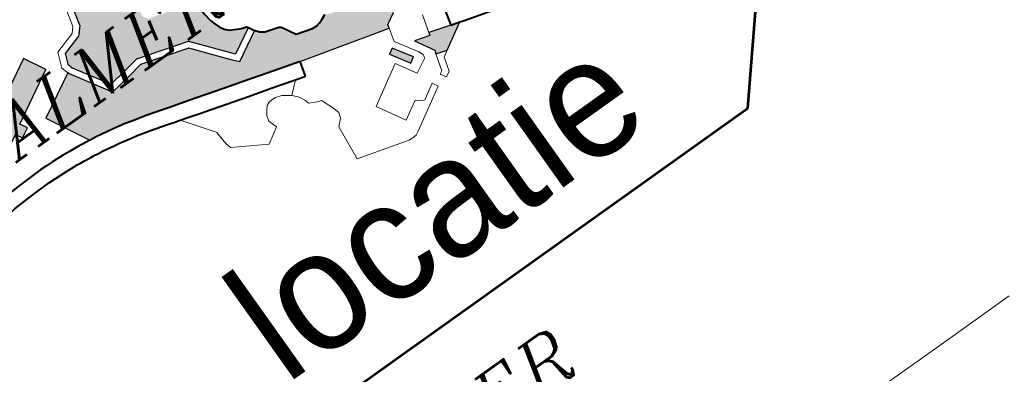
# Model space of a CAD drawing. Header units: metres. Extents: x 148316 to 148653, y 486436 to 486744.
# Tile 65 of 110: x 148550 to 148558, y 486709 to 486712. Entities that reach past the tile are written whole.
import ezdxf
from ezdxf.enums import TextEntityAlignment as Align

# ---------------------------------------------------------------- set-up
doc = ezdxf.new("R2010")
doc.units = ezdxf.units.M
doc.header["$MEASUREMENT"] = 0
for name, color, linetype, lineweight in [('WVB-pen-brm-dik 018', 6, 'Continuous', 13), ('WVB-pen-dik 035', 1, 'Continuous', 40), ('WVB-raster-20%', 254, 'Continuous', 30), ('WVB-raster-60%', 253, 'Continuous', 30), ('WVB-tekst-dik 035', 1, 'Continuous', 40), ('WVB-tekst-dik 050', 1, 'Continuous', 53)]:
    doc.layers.add(name, color=color, linetype=linetype, lineweight=lineweight)
doc.styles.add('1 200   cursief   0.18', font='ITALICS.shx', dxfattribs={"height": 0.36})
doc.styles.add('Style-WORKING', font='WORKING.shx')

# ---------------------------------------------------------------- blocks, each defined once
blk = doc.blocks.new('INZET')
at = {"layer": 'WVB-raster-20%', "extrusion": (0, 0, -1)}
for points in [[(0.099983, -0.109486), (0.098837, -0.108854), (0.098884, -0.108773), (0.099111, -0.108702), (0.099596, -0.108459), (0.099758, -0.108288), (0.099879, -0.108067), (0.099987, -0.107799), (0.10004, -0.107614), (0.100083, -0.107221), (0.100148, -0.106493), (0.100287, -0.1065), (0.102246, -0.105937), (0.102332, -0.105851), (0.102405, -0.105704), (0.102405, -0.105555), (0.102272, -0.10504), (0.101782, -0.103357), (0.101681, -0.103196), (0.101545, -0.103005), (0.101434, -0.102882), (0.10226, -0.102032), (0.10257, -0.102041), (0.104395, -0.102431), (0.104461, -0.102474), (0.104943, -0.104407), (0.105264, -0.104745), (0.1062, -0.105041), (0.106379, -0.105501), (0.106308, -0.105738), (0.105317, -0.107353), (0.104501, -0.107225), (0.103719, -0.107088), (0.101377, -0.107796), (0.10007, -0.109387)], [(0.093717, -0.112529), (0.093672, -0.112365), (0.093141, -0.112071), (0.092603, -0.112241), (0.092491, -0.112427), (0.092287, -0.111757), (0.091932, -0.111865), (0.091629, -0.112396), (0.091395, -0.111956), (0.091244, -0.111804), (0.091751, -0.110873), (0.092224, -0.111135), (0.092422, -0.111198), (0.092597, -0.111208), (0.092821, -0.111199), (0.092985, -0.11117), (0.095538, -0.110451), (0.09571, -0.110368), (0.095969, -0.110484), (0.096119, -0.110536), (0.096287, -0.110569), (0.096518, -0.110554), (0.097269, -0.11034), (0.097597, -0.109732), (0.09763, -0.109694), (0.097679, -0.10965), (0.097711, -0.109633), (0.098345, -0.10944), (0.098541, -0.109306), (0.098672, -0.109136), (0.098685, -0.109113), (0.100051, -0.109866), (0.100299, -0.10958), (0.101551, -0.108056), (0.103738, -0.107396), (0.104452, -0.107521), (0.105468, -0.10768), (0.106584, -0.105862), (0.106601, -0.105806), (0.10859, -0.106894), (0.107554, -0.108838), (0.107507, -0.108845), (0.107232, -0.108885), (0.10668, -0.108983), (0.106407, -0.109035), (0.105823, -0.109156), (0.105523, -0.109228), (0.104852, -0.109409), (0.10411, -0.109616), (0.10379, -0.109715), (0.103234, -0.109874), (0.102647, -0.110045), (0.102074, -0.110212), (0.101075, -0.110505), (0.100429, -0.110691), (0.099335, -0.111004), (0.098507, -0.111245), (0.097828, -0.111431)]]:
    blk.add_hatch(color=256, dxfattribs=at).paths.add_polyline_path(points)
at = {"layer": 'WVB-raster-20%'}
for points in [[(-0.114143, -0.108313), (-0.114302, -0.107476), (-0.114152, -0.107139), (-0.113965, -0.106943), (-0.113232, -0.106379), (-0.112891, -0.106497), (-0.112357, -0.106792), (-0.110586, -0.105826), (-0.11093, -0.10519), (-0.110485, -0.104949), (-0.110224, -0.105433), (-0.107849, -0.104134), (-0.107319, -0.105126), (-0.109682, -0.106438), (-0.109503, -0.106768), (-0.109947, -0.107009), (-0.110111, -0.106706), (-0.111974, -0.107708), (-0.111903, -0.107913), (-0.112545, -0.108081), (-0.112986, -0.108177), (-0.113674, -0.108272)], [(-0.09383, -0.114369), (-0.094375, -0.113489), (-0.094116, -0.113337), (-0.093572, -0.114216)], [(-0.092159, -0.114844), (-0.092669, -0.114689), (-0.092619, -0.114522), (-0.093117, -0.113657), (-0.092423, -0.11386), (-0.092381, -0.113721), (-0.09138, -0.11402), (-0.09097, -0.11414)]]:
    blk.add_hatch(color=256, dxfattribs=at).paths.add_polyline_path(points)
at = {"layer": 'WVB-pen-brm-dik 018'}
for p, q in [((-0.104723, -0.102288), (-0.105215, -0.104258)), ((-0.105215, -0.104258), (-0.104723, -0.102288)), ((-0.104943, -0.104407), (-0.104461, -0.102474)), ((-0.107849, -0.104134), (-0.110224, -0.105433)), ((-0.107319, -0.105126), (-0.107849, -0.104134)), ((-0.105428, -0.104483), (-0.106428, -0.104798)), ((-0.106428, -0.104798), (-0.105428, -0.104483)), ((-0.105215, -0.104258), (-0.105428, -0.104483)), ((-0.105428, -0.104483), (-0.105215, -0.104258)), ((-0.105264, -0.104745), (-0.104943, -0.104407)), ((-0.106428, -0.104798), (-0.106696, -0.105488)), ((-0.106696, -0.105488), (-0.106428, -0.104798)), ((-0.1062, -0.105041), (-0.105264, -0.104745)), ((-0.109682, -0.106438), (-0.107319, -0.105126)), ((-0.106379, -0.105501), (-0.1062, -0.105041)), ((-0.10859, -0.106894), (-0.106601, -0.105806)), ((-0.106696, -0.105488), (-0.106601, -0.105806)), ((-0.106601, -0.105806), (-0.106696, -0.105488)), ((-0.106601, -0.105806), (-0.106584, -0.105862)), ((-0.106584, -0.105862), (-0.105468, -0.10768)), ((-0.106308, -0.105738), (-0.106379, -0.105501)), ((-0.105317, -0.107353), (-0.106308, -0.105738)), ((-0.110111, -0.106706), (-0.109947, -0.107009)), ((-0.109947, -0.107009), (-0.109503, -0.106768)), ((-0.109503, -0.106768), (-0.109682, -0.106438)), ((-0.107554, -0.108838), (-0.10859, -0.106894)), ((-0.104501, -0.107225), (-0.105317, -0.107353)), ((-0.103719, -0.107088), (-0.104501, -0.107225)), ((-0.101377, -0.107796), (-0.103719, -0.107088)), ((-0.105468, -0.10768), (-0.104452, -0.107521)), ((-0.104452, -0.107521), (-0.103738, -0.107396)), ((-0.103738, -0.107396), (-0.101551, -0.108056)), ((-0.101551, -0.108056), (-0.100299, -0.10958)), ((-0.10007, -0.109387), (-0.101377, -0.107796)), ((-0.111391, -0.10866), (-0.110838, -0.108648)), ((-0.110838, -0.108648), (-0.110095, -0.108637)), ((-0.110095, -0.108637), (-0.109796, -0.108645)), ((-0.109796, -0.108645), (-0.109475, -0.10866)), ((-0.109475, -0.10866), (-0.109224, -0.108677)), ((-0.109224, -0.108677), (-0.108945, -0.108692)), ((-0.108945, -0.108692), (-0.108588, -0.108719)), ((-0.108588, -0.108719), (-0.10841, -0.108737)), ((-0.10841, -0.108737), (-0.108201, -0.108759)), ((-0.108201, -0.108759), (-0.107916, -0.108791)), ((-0.107916, -0.108791), (-0.107701, -0.108816)), ((-0.107701, -0.108816), (-0.107554, -0.108838)), ((-0.098837, -0.108854), (-0.099983, -0.109486)), ((-0.098685, -0.109113), (-0.098837, -0.108854)), ((-0.111365, -0.10936), (-0.112049, -0.109397)), ((-0.110825, -0.109348), (-0.111365, -0.10936)), ((-0.110114, -0.109337), (-0.110825, -0.109348)), ((-0.109822, -0.109345), (-0.110114, -0.109337)), ((-0.109515, -0.109359), (-0.109822, -0.109345)), ((-0.109267, -0.109376), (-0.109515, -0.109359)), ((-0.10899, -0.109391), (-0.109267, -0.109376)), ((-0.108648, -0.109417), (-0.10899, -0.109391)), ((-0.108482, -0.109433), (-0.108648, -0.109417)), ((-0.108278, -0.109455), (-0.108482, -0.109433)), ((-0.099983, -0.109486), (-0.10007, -0.109387)), ((-0.100051, -0.109866), (-0.098685, -0.109113)), ((-0.107995, -0.109486), (-0.108278, -0.109455)), ((-0.107793, -0.10951), (-0.107995, -0.109486)), ((-0.107609, -0.109537), (-0.107793, -0.10951)), ((-0.107344, -0.109576), (-0.107609, -0.109537)), ((-0.106806, -0.109672), (-0.107344, -0.109576)), ((-0.106542, -0.109721), (-0.106806, -0.109672)), ((-0.105975, -0.109839), (-0.106542, -0.109721)), ((-0.105696, -0.109906), (-0.105975, -0.109839)), ((-0.100299, -0.10958), (-0.100051, -0.109866)), ((-0.105038, -0.110084), (-0.105696, -0.109906)), ((-0.104308, -0.110288), (-0.105038, -0.110084)), ((-0.103983, -0.110388), (-0.104308, -0.110288)), ((-0.103738, -0.110458), (-0.103983, -0.110388)), ((-0.102721, -0.111825), (-0.103738, -0.110458)), ((-0.103738, -0.110458), (-0.102721, -0.111825)), ((-0.103428, -0.110547), (-0.103738, -0.110458)), ((-0.102842, -0.110717), (-0.103428, -0.110547)), ((-0.10227, -0.110883), (-0.102842, -0.110717)), ((-0.10127, -0.111177), (-0.10227, -0.110883)), ((-0.100622, -0.111364), (-0.10127, -0.111177)), ((-0.099529, -0.111676), (-0.100622, -0.111364)), ((-0.097828, -0.111431), (-0.098013, -0.112106)), ((-0.093717, -0.112529), (-0.097828, -0.111431)), ((-0.102715, -0.111865), (-0.102721, -0.111825)), ((-0.102721, -0.111825), (-0.102715, -0.111865)), ((-0.102675, -0.112491), (-0.102715, -0.111865)), ((-0.102715, -0.111865), (-0.102675, -0.112491)), ((-0.098698, -0.111919), (-0.099529, -0.111676)), ((-0.099015, -0.112463), (-0.098464, -0.111983)), ((-0.098464, -0.111983), (-0.099015, -0.112463)), ((-0.098464, -0.111983), (-0.098698, -0.111919)), ((-0.098013, -0.112106), (-0.098464, -0.111983)), ((-0.093141, -0.112071), (-0.093672, -0.112365)), ((-0.102627, -0.112643), (-0.102675, -0.112491)), ((-0.102675, -0.112491), (-0.102627, -0.112643)), ((-0.100305, -0.112338), (-0.100449, -0.112555)), ((-0.100449, -0.112555), (-0.100305, -0.112338)), ((-0.100169, -0.112186), (-0.100305, -0.112338)), ((-0.100305, -0.112338), (-0.100169, -0.112186)), ((-0.100016, -0.112114), (-0.100169, -0.112186)), ((-0.100169, -0.112186), (-0.100016, -0.112114)), ((-0.099848, -0.112098), (-0.100016, -0.112114)), ((-0.100016, -0.112114), (-0.099848, -0.112098)), ((-0.099664, -0.112106), (-0.099848, -0.112098)), ((-0.099848, -0.112098), (-0.099664, -0.112106)), ((-0.099375, -0.112194), (-0.099664, -0.112106)), ((-0.099664, -0.112106), (-0.099375, -0.112194)), ((-0.099249, -0.112282), (-0.099375, -0.112194)), ((-0.099375, -0.112194), (-0.099249, -0.112282)), ((-0.099015, -0.112463), (-0.099249, -0.112282)), ((-0.099249, -0.112282), (-0.099015, -0.112463)), ((-0.099, -0.112474), (-0.099015, -0.112463)), ((-0.099015, -0.112463), (-0.099, -0.112474)), ((-0.098792, -0.112715), (-0.099, -0.112474)), ((-0.099, -0.112474), (-0.098792, -0.112715)), ((-0.093717, -0.112529), (-0.093876, -0.113154)), ((-0.093876, -0.113154), (-0.093717, -0.112529)), ((-0.093672, -0.112365), (-0.093717, -0.112529)), ((-0.102587, -0.112764), (-0.102627, -0.112643)), ((-0.102627, -0.112643), (-0.102587, -0.112764)), ((-0.101107, -0.113645), (-0.102587, -0.112764)), ((-0.102587, -0.112764), (-0.101107, -0.113645)), ((-0.100449, -0.112555), (-0.100514, -0.112803)), ((-0.100514, -0.112803), (-0.100449, -0.112555)), ((-0.100514, -0.112803), (-0.100393, -0.11318)), ((-0.100393, -0.11318), (-0.100514, -0.112803)), ((-0.098639, -0.112995), (-0.098792, -0.112715)), ((-0.098792, -0.112715), (-0.098639, -0.112995)), ((-0.092381, -0.113721), (-0.092141, -0.11291)), ((-0.092141, -0.11291), (-0.092381, -0.113721)), ((-0.100393, -0.113204), (-0.101107, -0.113645)), ((-0.101107, -0.113645), (-0.100393, -0.113204)), ((-0.100393, -0.11318), (-0.100393, -0.113204)), ((-0.100393, -0.113204), (-0.100393, -0.11318)), ((-0.098607, -0.113172), (-0.098639, -0.112995)), ((-0.098639, -0.112995), (-0.098607, -0.113172)), ((-0.098239, -0.113364), (-0.098607, -0.113172)), ((-0.098607, -0.113172), (-0.098239, -0.113364)), ((-0.098054, -0.113412), (-0.098239, -0.113364)), ((-0.098239, -0.113364), (-0.098054, -0.113412)), ((-0.097838, -0.113949), (-0.098054, -0.113412)), ((-0.098054, -0.113412), (-0.097838, -0.113949)), ((-0.094375, -0.113489), (-0.094116, -0.113337)), ((-0.094116, -0.113337), (-0.093572, -0.114216)), ((-0.093876, -0.113154), (-0.09325, -0.114166)), ((-0.09325, -0.114166), (-0.093876, -0.113154)), ((-0.09138, -0.11402), (-0.091213, -0.11334)), ((-0.09383, -0.114369), (-0.094375, -0.113489)), ((-0.092619, -0.114522), (-0.093117, -0.113657)), ((-0.093117, -0.113657), (-0.092423, -0.11386)), ((-0.092423, -0.11386), (-0.092381, -0.113721)), ((-0.092381, -0.113721), (-0.09138, -0.11402)), ((-0.097734, -0.114307), (-0.097838, -0.113949)), ((-0.097838, -0.113949), (-0.097734, -0.114307)), ((-0.094403, -0.113981), (-0.096215, -0.115055)), ((-0.096215, -0.115055), (-0.094403, -0.113981)), ((-0.093856, -0.114909), (-0.094403, -0.113981)), ((-0.094403, -0.113981), (-0.093856, -0.114909)), ((-0.093572, -0.114216), (-0.09383, -0.114369)), ((-0.09325, -0.114166), (-0.093187, -0.114293)), ((-0.093187, -0.114293), (-0.09325, -0.114166)), ((-0.093187, -0.114293), (-0.093155, -0.114382)), ((-0.093155, -0.114382), (-0.093187, -0.114293)), ((-0.09097, -0.11414), (-0.092159, -0.114844)), ((-0.090823, -0.114183), (-0.09097, -0.11414)), ((-0.090085, -0.114401), (-0.090823, -0.114183)), ((-0.098111, -0.114828), (-0.09783, -0.114548)), ((-0.09783, -0.114548), (-0.098111, -0.114828)), ((-0.09783, -0.114548), (-0.097734, -0.114307)), ((-0.097734, -0.114307), (-0.09783, -0.114548)), ((-0.093211, -0.11455), (-0.093856, -0.114909)), ((-0.093856, -0.114909), (-0.093211, -0.11455)), ((-0.093171, -0.114478), (-0.093211, -0.11455)), ((-0.093211, -0.11455), (-0.093171, -0.114478)), ((-0.093155, -0.114382), (-0.093171, -0.114478)), ((-0.093171, -0.114478), (-0.093155, -0.114382)), ((-0.092898, -0.115461), (-0.092669, -0.114689)), ((-0.092669, -0.114689), (-0.092898, -0.115461)), ((-0.092669, -0.114689), (-0.092619, -0.114522)), ((-0.092159, -0.114844), (-0.092669, -0.114689)), ((-0.098271, -0.116464), (-0.098111, -0.114828)), ((-0.098111, -0.114828), (-0.098271, -0.116464)), ((-0.096215, -0.115055), (-0.095469, -0.11633)), ((-0.095469, -0.11633), (-0.096215, -0.115055)), ((-0.092453, -0.115018), (-0.092644, -0.115662)), ((-0.092644, -0.115662), (-0.092453, -0.115018)), ((-0.092159, -0.114844), (-0.092453, -0.115018)), ((-0.092453, -0.115018), (-0.092159, -0.114844)), ((-0.093039, -0.115543), (-0.092898, -0.115461)), ((-0.092898, -0.115461), (-0.093039, -0.115543)), ((-0.092883, -0.115799), (-0.093039, -0.115543)), ((-0.093039, -0.115543), (-0.092883, -0.115799)), ((-0.095469, -0.11633), (-0.094627, -0.115841)), ((-0.094627, -0.115841), (-0.095469, -0.11633)), ((-0.093423, -0.11592), (-0.095325, -0.117037)), ((-0.095325, -0.117037), (-0.093423, -0.11592)), ((-0.094627, -0.115841), (-0.094499, -0.115969)), ((-0.094499, -0.115969), (-0.094627, -0.115841)), ((-0.094499, -0.115969), (-0.094371, -0.116042)), ((-0.094371, -0.116042), (-0.094499, -0.115969)), ((-0.094371, -0.116042), (-0.094268, -0.116068)), ((-0.094268, -0.116068), (-0.094371, -0.116042)), ((-0.094268, -0.116068), (-0.093575, -0.115661)), ((-0.093575, -0.115661), (-0.094268, -0.116068)), ((-0.093575, -0.115661), (-0.093423, -0.11592)), ((-0.093423, -0.11592), (-0.093575, -0.115661)), ((-0.092644, -0.115662), (-0.092883, -0.115799)), ((-0.092883, -0.115799), (-0.092644, -0.115662)), ((-0.096101, -0.117073), (-0.098271, -0.116464)), ((-0.098271, -0.116464), (-0.096101, -0.117073)), ((-0.095892, -0.117137), (-0.096101, -0.117073)), ((-0.096101, -0.117073), (-0.095892, -0.117137)), ((-0.095692, -0.117153), (-0.095892, -0.117137)), ((-0.095892, -0.117137), (-0.095692, -0.117153)), ((-0.095508, -0.117137), (-0.095692, -0.117153)), ((-0.095692, -0.117153), (-0.095508, -0.117137)), ((-0.095325, -0.117037), (-0.095508, -0.117137)), ((-0.095508, -0.117137), (-0.095325, -0.117037)), ((-0.085484, -0.13841), (-0.081894, -0.13841)), ((-0.081894, -0.13841), (-0.085484, -0.13841)), ((-0.081894, -0.13841), (-0.078018, -0.13841)), ((-0.078018, -0.13841), (-0.081894, -0.13841))]:
    blk.add_line(p, q, dxfattribs=at)
at = {"layer": 'WVB-pen-dik 035', "flags": 128}
for points in [[(-0.100148, -0.106493), (-0.100083, -0.107221), (-0.10004, -0.107614), (-0.099987, -0.107799), (-0.099879, -0.108067), (-0.099758, -0.108288), (-0.099596, -0.108459), (-0.099111, -0.108702), (-0.098884, -0.108773), (-0.098837, -0.108854)], [(-0.110095, -0.108637), (-0.110838, -0.108648), (-0.111391, -0.10866), (-0.112106, -0.108699), (-0.112436, -0.108735), (-0.113242, -0.108825), (-0.113532, -0.10887), (-0.113857, -0.108925), (-0.114185, -0.108984), (-0.114656, -0.109074), (-0.114926, -0.109138), (-0.115251, -0.109212), (-0.115547, -0.109283), (-0.115851, -0.109367), (-0.116373, -0.109519), (-0.11676, -0.109637), (-0.117217, -0.109789), (-0.117688, -0.109936)], [(-0.107554, -0.108838), (-0.107701, -0.108816), (-0.107916, -0.108791), (-0.108201, -0.108759), (-0.10841, -0.108737), (-0.108588, -0.108719), (-0.108945, -0.108692), (-0.109224, -0.108677), (-0.109475, -0.10866), (-0.109796, -0.108645), (-0.110095, -0.108637)], [(-0.10379, -0.109715), (-0.10411, -0.109616), (-0.104852, -0.109409), (-0.105523, -0.109228), (-0.105823, -0.109156), (-0.106407, -0.109035), (-0.10668, -0.108983), (-0.107232, -0.108885), (-0.107507, -0.108845), (-0.107554, -0.108838)], [(-0.098837, -0.108854), (-0.098685, -0.109113)], [(-0.117768, -0.110695), (-0.117002, -0.110455), (-0.116547, -0.110304), (-0.116173, -0.11019), (-0.11566, -0.110041), (-0.115372, -0.109961), (-0.115091, -0.109893), (-0.114768, -0.10982), (-0.11451, -0.109759), (-0.114057, -0.109672), (-0.113736, -0.109614), (-0.113421, -0.109561), (-0.11315, -0.109519), (-0.112359, -0.109431), (-0.112049, -0.109397), (-0.111365, -0.10936), (-0.110825, -0.109348), (-0.110114, -0.109337)], [(-0.110114, -0.109337), (-0.109822, -0.109345), (-0.109515, -0.109359), (-0.109267, -0.109376), (-0.10899, -0.109391), (-0.108648, -0.109417), (-0.108482, -0.109433), (-0.108278, -0.109455), (-0.107995, -0.109486), (-0.107793, -0.10951), (-0.107609, -0.109537), (-0.107344, -0.109576), (-0.106806, -0.109672), (-0.106542, -0.109721), (-0.105975, -0.109839), (-0.105696, -0.109906), (-0.105038, -0.110084), (-0.104308, -0.110288), (-0.103983, -0.110388)], [(-0.098685, -0.109113), (-0.098672, -0.109136), (-0.098541, -0.109306), (-0.098345, -0.10944), (-0.097711, -0.109633), (-0.097679, -0.10965), (-0.09763, -0.109694), (-0.097597, -0.109732), (-0.097269, -0.11034), (-0.096518, -0.110554), (-0.096287, -0.110569), (-0.096119, -0.110536), (-0.095969, -0.110484), (-0.09571, -0.110368)], [(-0.097828, -0.111431), (-0.098507, -0.111245), (-0.099335, -0.111004), (-0.100429, -0.110691), (-0.101075, -0.110505), (-0.102074, -0.110212), (-0.102647, -0.110045), (-0.103234, -0.109874), (-0.10379, -0.109715)], [(-0.103983, -0.110388), (-0.103738, -0.110458)], [(-0.103738, -0.110458), (-0.103428, -0.110547), (-0.102842, -0.110717), (-0.10227, -0.110883), (-0.10127, -0.111177), (-0.100622, -0.111364), (-0.099529, -0.111676), (-0.098698, -0.111919), (-0.098464, -0.111983)], [(-0.098013, -0.112106), (-0.097828, -0.111431)], [(-0.098464, -0.111983), (-0.098013, -0.112106)], [(-0.091213, -0.11334), (-0.09138, -0.11402)], [(-0.09138, -0.11402), (-0.09097, -0.11414)], [(-0.09097, -0.11414), (-0.090823, -0.114183), (-0.090085, -0.114401), (-0.089075, -0.114686), (-0.088108, -0.11497), (-0.087403, -0.115172), (-0.086216, -0.115513), (-0.085263, -0.115782), (-0.084326, -0.116056), (-0.083192, -0.116387), (-0.082123, -0.116709), (-0.081238, -0.116972), (-0.080217, -0.11729), (-0.079866, -0.117402)]]:
    blk.add_lwpolyline(points, dxfattribs=at)
at = {"layer": 'WVB-raster-20%', "flags": 128}
for points in [[(-0.104461, -0.102474), (-0.104943, -0.104407), (-0.105264, -0.104745), (-0.1062, -0.105041), (-0.106379, -0.105501), (-0.106308, -0.105738), (-0.105317, -0.107353), (-0.104501, -0.107225), (-0.103719, -0.107088), (-0.101377, -0.107796), (-0.10007, -0.109387), (-0.099983, -0.109486), (-0.098837, -0.108854), (-0.098884, -0.108773), (-0.099111, -0.108702), (-0.099596, -0.108459), (-0.099758, -0.108288), (-0.099879, -0.108067), (-0.099987, -0.107799), (-0.10004, -0.107614), (-0.100083, -0.107221)], [(-0.09571, -0.110368), (-0.095969, -0.110484), (-0.096119, -0.110536), (-0.096287, -0.110569), (-0.096518, -0.110554), (-0.097269, -0.11034), (-0.097597, -0.109732), (-0.09763, -0.109694), (-0.097679, -0.10965), (-0.097711, -0.109633), (-0.098345, -0.10944), (-0.098541, -0.109306), (-0.098672, -0.109136), (-0.098685, -0.109113), (-0.100051, -0.109866), (-0.100299, -0.10958), (-0.101551, -0.108056), (-0.103738, -0.107396), (-0.104452, -0.107521), (-0.105468, -0.10768), (-0.106584, -0.105862), (-0.106601, -0.105806), (-0.10859, -0.106894), (-0.107554, -0.108838), (-0.107507, -0.108845), (-0.107232, -0.108885), (-0.10668, -0.108983), (-0.106407, -0.109035), (-0.105823, -0.109156), (-0.105523, -0.109228), (-0.104852, -0.109409), (-0.10411, -0.109616), (-0.10379, -0.109715), (-0.103234, -0.109874), (-0.102647, -0.110045), (-0.102074, -0.110212), (-0.101075, -0.110505), (-0.100429, -0.110691), (-0.099335, -0.111004), (-0.098507, -0.111245), (-0.097828, -0.111431), (-0.093717, -0.112529), (-0.093672, -0.112365), (-0.093141, -0.112071)]]:
    blk.add_lwpolyline(points, dxfattribs=at)
for points in [[(-0.109682, -0.106438), (-0.107319, -0.105126), (-0.107849, -0.104134), (-0.110224, -0.105433), (-0.110485, -0.104949), (-0.11093, -0.10519), (-0.110586, -0.105826), (-0.112357, -0.106792), (-0.112891, -0.106497), (-0.113232, -0.106379), (-0.113965, -0.106943), (-0.114152, -0.107139), (-0.114302, -0.107476), (-0.114143, -0.108313), (-0.113674, -0.108272), (-0.112986, -0.108177), (-0.112545, -0.108081), (-0.111903, -0.107913), (-0.111974, -0.107708), (-0.110111, -0.106706), (-0.109947, -0.107009), (-0.109503, -0.106768)], [(-0.093572, -0.114216), (-0.094116, -0.113337), (-0.094375, -0.113489), (-0.09383, -0.114369)], [(-0.092159, -0.114844), (-0.09097, -0.11414), (-0.09138, -0.11402), (-0.092381, -0.113721), (-0.092423, -0.11386), (-0.093117, -0.113657), (-0.092619, -0.114522), (-0.092669, -0.114689)]]:
    blk.add_lwpolyline(points, close=True, dxfattribs=at)
at = {"layer": 'WVB-tekst-dik 035', "style": '1 200   cursief   0.18'}
for s, p in [('ALMERE-HAVEN', (-0.110631, -0.107726)), ('GOOIMEER', (-0.113567, -0.129977))]:
    blk.add_text(s, height=0.0024, dxfattribs=at).set_placement(p)

msp = doc.modelspace()

# ---------------------------------------------------------------- linework, layer by layer
at = {"layer": 'WVB-tekst-dik 050'}
for p, q in [((148556.1337, 486711.2831), (148556.9787, 486722.1513)), ((148551.7697, 486708.1771), (148556.1337, 486711.2831))]:
    msp.add_line(p, q, dxfattribs=at)

# ---------------------------------------------------------------- block references
at = {"layer": 'WVB-raster-60%', "xscale": 200, "yscale": 200, "zscale": 200, "rotation": 35.4407035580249}
msp.add_blockref('INZET', (148555.136, 486741.2042), dxfattribs=at)

# ---------------------------------------------------------------- texts
at = {"layer": 'WVB-tekst-dik 050', "linetype": 'Continuous', "style": 'Style-WORKING', "width": 0.983051}
msp.add_text('locatie', height=1.06653, rotation=35.4407, dxfattribs=at).set_placement((148553.3308, 486710.4118), align=Align.MIDDLE_CENTER)

doc.saveas('drawing.dxf')
